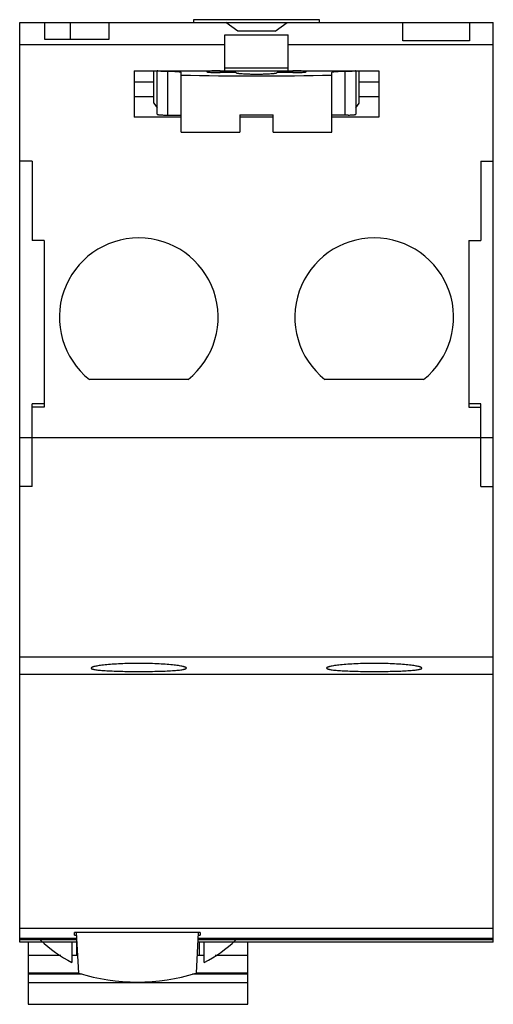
# Model space of a CAD drawing. Header units: millimetres. Extents: x 12.9 to 48.7, y 6.4 to 80.9.
import ezdxf

# ---------------------------------------------------------------- set-up
doc = ezdxf.new("R2010")
doc.units = ezdxf.units.MM
doc.header["$LTSCALE"] = 5.662844
doc.layers.get('0').update_dxf_attribs({"linetype": 'CONTINUOUS'})

msp = doc.modelspace()

# ---------------------------------------------------------------- linework, layer by layer
at = {"color": 7, "linetype": 'Continuous'}
for p, q in [((12.919, 11.117), (12.919, 80.665)), ((12.919, 80.665), (48.719, 80.665)), ((14.819, 79.378), (14.819, 80.665)), ((16.769, 79.378), (16.769, 80.665)), ((19.669, 80.665), (19.669, 79.378)), ((26.069, 80.865), (26.069, 80.665)), ((35.569, 80.865), (26.069, 80.865)), ((29.419, 79.987), (28.495, 80.665)), ((32.219, 79.987), (33.143, 80.665)), ((35.569, 80.665), (35.569, 80.865)), ((41.869, 79.272), (41.869, 80.665)), ((46.919, 80.665), (46.919, 79.272)), ((48.719, 11.117), (48.719, 80.665)), ((28.419, 77.003), (28.419, 79.731)), ((28.419, 79.731), (33.219, 79.731)), ((32.219, 79.987), (29.419, 79.987)), ((33.219, 77.003), (33.219, 79.731)), ((28.419, 78.955), (12.919, 78.955)), ((19.669, 79.378), (14.819, 79.378)), ((48.719, 78.955), (33.219, 78.955)), ((46.919, 79.272), (41.869, 79.272)), ((21.569, 77.003), (21.569, 73.494)), ((21.569, 77.003), (40.069, 77.003)), ((23.069, 74.548), (23.069, 77.003)), ((23.319, 73.711), (23.319, 77.003)), ((24.119, 73.657), (24.119, 76.947)), ((25.119, 72.361), (25.119, 76.877)), ((28.069, 77.003), (28.069, 76.863)), ((29.269, 76.863), (28.069, 76.863)), ((33.219, 77.198), (28.419, 77.198)), ((33.569, 76.863), (32.369, 76.863)), ((33.569, 76.863), (33.569, 77.003)), ((36.519, 72.361), (36.519, 76.877)), ((37.519, 73.657), (37.519, 76.947)), ((38.319, 77.003), (38.319, 73.711)), ((38.569, 74.548), (38.569, 77.003)), ((40.069, 77.003), (40.069, 73.494)), ((21.569, 76.165), (23.069, 76.165)), ((38.569, 76.165), (40.069, 76.165)), ((23.069, 75.026), (21.569, 75.026)), ((23.069, 74.548), (23.319, 74.199)), ((38.319, 74.199), (38.569, 74.548)), ((40.069, 75.026), (38.569, 75.026)), ((25.119, 73.494), (21.569, 73.494)), ((23.901, 73.657), (25.119, 73.658)), ((29.569, 73.662), (29.569, 72.362)), ((29.569, 73.662), (32.069, 73.662)), ((32.069, 73.494), (29.569, 73.494)), ((32.069, 72.362), (32.069, 73.662)), ((37.737, 73.657), (36.519, 73.658)), ((40.069, 73.494), (36.519, 73.494)), ((25.119, 72.361), (29.569, 72.362)), ((32.069, 72.362), (36.519, 72.361)), ((13.869, 70.165), (12.919, 70.165)), ((13.869, 70.165), (13.869, 64.165)), ((47.769, 70.165), (47.769, 64.165)), ((47.769, 70.165), (48.719, 70.165)), ((14.769, 64.165), (13.869, 64.165)), ((14.769, 64.165), (14.769, 51.565)), ((46.869, 64.165), (46.869, 51.565)), ((46.869, 64.165), (47.769, 64.165)), ((25.649, 53.665), (18.189, 53.665)), ((43.449, 53.665), (35.989, 53.665)), ((13.869, 45.565), (13.869, 51.833)), ((14.769, 51.833), (13.869, 51.833)), ((14.769, 51.565), (13.869, 51.565)), ((47.769, 51.833), (46.869, 51.833)), ((46.869, 51.565), (47.769, 51.565)), ((47.769, 45.565), (47.769, 51.833)), ((48.719, 49.265), (12.919, 49.265)), ((13.869, 45.565), (12.919, 45.565)), ((47.769, 45.565), (48.719, 45.565)), ((12.919, 32.694), (48.719, 32.694)), ((48.719, 31.365), (12.919, 31.365)), ((12.919, 12.197), (48.719, 12.197)), ((17.245, 11.417), (12.919, 11.417)), ((12.919, 11.317), (17.25, 11.317)), ((26.569, 11.848), (17.069, 11.848)), ((17.069, 11.65), (17.069, 11.848)), ((17.069, 11.65), (17.233, 11.65)), ((17.383, 8.782), (17.222, 11.848)), ((26.416, 11.848), (26.255, 8.782)), ((26.388, 11.317), (48.719, 11.317)), ((48.719, 11.417), (26.393, 11.417)), ((26.405, 11.65), (26.569, 11.65)), ((26.569, 11.848), (26.569, 11.65)), ((17.261, 11.117), (12.919, 11.117)), ((13.569, 11.117), (13.569, 6.43)), ((16.869, 11.117), (16.869, 9.593)), ((17.219, 11.117), (17.219, 10.147)), ((48.719, 11.117), (26.377, 11.117)), ((26.519, 10.147), (26.519, 11.117)), ((26.869, 9.592), (26.869, 11.117)), ((30.169, 6.43), (30.169, 11.117)), ((13.569, 10.147), (16.041, 10.147)), ((16.869, 10.147), (17.312, 10.147)), ((26.327, 10.147), (26.869, 10.147)), ((27.698, 10.147), (30.169, 10.147)), ((17.383, 8.787), (13.569, 8.787)), ((17.653, 8.72), (13.569, 8.72)), ((30.169, 8.72), (25.985, 8.72)), ((30.169, 8.787), (26.255, 8.787)), ((13.569, 8.087), (30.169, 8.087)), ((13.569, 6.43), (30.169, 6.43))]:
    msp.add_line(p, q, dxfattribs=at)
for centre, radius, start, end in [((21.919, 58.365), 6, 308.43321, 231.56679), ((39.719, 58.365), 6, 308.43321, 231.56679), ((21.869, 19.165), 10.8, 226.9377, 242.42153), ((21.869, 19.165), 10.8, 297.57847, 313.03993), ((21.819, 23.215), 15.1, 252.91599, 287.08401)]:
    msp.add_arc(centre, radius, start, end, dxfattribs=at)
msp.add_ellipse((30.84, 77.971), major_axis=(19.35, 0), ratio=0.069932, start_param=-1.870954, end_param=-1.272933, dxfattribs=at)
for points, knots in [([(24.119, 76.947), (24.067, 76.947), (23.965, 76.948), (23.817, 76.951), (23.68, 76.956), (23.561, 76.962), (23.474, 76.969), (23.416, 76.976), (23.382, 76.981), (23.359, 76.985), (23.344, 76.989), (23.335, 76.992), (23.328, 76.994), (23.323, 76.997), (23.319, 77), (23.319, 77.003)], [0, 0, 0, 0, 0.193431, 0.379615, 0.551159, 0.701706, 0.825487, 0.875863, 0.917918, 0.951336, 0.964728, 0.975892, 0.984859, 0.991707, 1, 1, 1, 1]), ([(25.119, 76.877), (25.119, 76.88), (25.115, 76.884), (25.108, 76.888), (25.099, 76.891), (25.088, 76.894), (25.075, 76.898), (25.06, 76.901), (25.035, 76.905), (24.998, 76.911), (24.926, 76.919), (24.817, 76.928), (24.668, 76.936), (24.497, 76.942), (24.312, 76.946), (24.184, 76.947), (24.119, 76.947)], [0, 0, 0, 0, 0.008291, 0.015138, 0.024107, 0.035278, 0.048672, 0.06428, 0.082081, 0.124142, 0.17452, 0.298302, 0.448839, 0.620404, 0.806525, 1, 1, 1, 1]), ([(28.069, 77.003), (28.004, 77.003), (27.876, 77.002), (27.691, 76.998), (27.521, 76.992), (27.371, 76.983), (27.262, 76.975), (27.19, 76.966), (27.153, 76.961), (27.128, 76.957), (27.113, 76.953), (27.1, 76.95), (27.089, 76.947), (27.08, 76.944), (27.073, 76.94), (27.069, 76.936), (27.069, 76.933)], [0, 0, 0, 0, 0.193476, 0.379597, 0.551162, 0.7017, 0.825481, 0.875859, 0.917921, 0.935722, 0.951331, 0.964724, 0.975893, 0.98486, 0.991706, 1, 1, 1, 1]), ([(27.069, 76.933), (27.069, 76.93), (27.073, 76.926), (27.08, 76.922), (27.089, 76.919), (27.1, 76.916), (27.113, 76.912), (27.128, 76.909), (27.153, 76.905), (27.19, 76.899), (27.262, 76.891), (27.371, 76.882), (27.521, 76.874), (27.691, 76.868), (27.876, 76.864), (28.004, 76.863), (28.069, 76.863)], [0, 0, 0, 0, 0.008294, 0.01514, 0.024107, 0.035276, 0.048669, 0.064278, 0.082079, 0.124141, 0.174519, 0.2983, 0.448838, 0.620403, 0.806524, 1, 1, 1, 1]), ([(29.269, 76.863), (29.269, 76.859), (29.276, 76.852), (29.287, 76.847), (29.3, 76.842), (29.317, 76.836), (29.337, 76.831), (29.361, 76.826), (29.399, 76.82), (29.456, 76.811), (29.568, 76.799), (29.737, 76.785), (29.969, 76.772), (30.233, 76.762), (30.521, 76.756), (30.819, 76.754), (31.118, 76.756), (31.405, 76.762), (31.669, 76.772), (31.901, 76.785), (32.07, 76.799), (32.182, 76.811), (32.239, 76.82), (32.277, 76.826), (32.301, 76.831), (32.322, 76.836), (32.338, 76.842), (32.351, 76.847), (32.362, 76.852), (32.369, 76.859), (32.369, 76.863)], [0, 0, 0, 0, 0.004147, 0.00757, 0.012053, 0.017637, 0.024334, 0.032138, 0.041038, 0.062069, 0.087258, 0.149149, 0.224414, 0.310205, 0.403251, 0.499996, 0.59674, 0.689786, 0.775577, 0.850844, 0.912738, 0.937928, 0.95896, 0.967861, 0.975665, 0.982362, 0.987947, 0.99243, 0.995853, 1, 1, 1, 1]), ([(34.569, 76.933), (34.569, 76.936), (34.565, 76.94), (34.558, 76.944), (34.549, 76.947), (34.538, 76.95), (34.525, 76.953), (34.51, 76.957), (34.485, 76.961), (34.448, 76.966), (34.376, 76.975), (34.267, 76.983), (34.118, 76.992), (33.947, 76.998), (33.762, 77.002), (33.634, 77.003), (33.569, 77.003)], [0, 0, 0, 0, 0.008294, 0.01514, 0.024107, 0.035276, 0.048669, 0.064278, 0.082079, 0.124141, 0.174519, 0.2983, 0.448838, 0.620403, 0.806524, 1, 1, 1, 1]), ([(33.569, 76.863), (33.634, 76.863), (33.762, 76.864), (33.947, 76.868), (34.118, 76.874), (34.267, 76.882), (34.376, 76.891), (34.448, 76.899), (34.485, 76.905), (34.51, 76.909), (34.525, 76.912), (34.538, 76.916), (34.549, 76.919), (34.558, 76.922), (34.565, 76.926), (34.569, 76.93), (34.569, 76.933)], [0, 0, 0, 0, 0.193476, 0.379597, 0.551162, 0.7017, 0.825481, 0.875859, 0.917921, 0.935722, 0.951331, 0.964724, 0.975893, 0.98486, 0.991706, 1, 1, 1, 1]), ([(37.519, 76.947), (37.454, 76.947), (37.326, 76.946), (37.141, 76.942), (36.971, 76.936), (36.821, 76.928), (36.712, 76.919), (36.64, 76.911), (36.603, 76.905), (36.578, 76.901), (36.563, 76.898), (36.55, 76.894), (36.539, 76.891), (36.53, 76.888), (36.523, 76.884), (36.519, 76.88), (36.519, 76.877)], [0, 0, 0, 0, 0.193475, 0.379596, 0.551161, 0.701698, 0.82548, 0.875858, 0.917919, 0.93572, 0.951328, 0.964722, 0.975893, 0.984862, 0.991709, 1, 1, 1, 1]), ([(38.319, 77.003), (38.319, 77), (38.316, 76.997), (38.31, 76.994), (38.303, 76.992), (38.295, 76.989), (38.279, 76.985), (38.256, 76.981), (38.222, 76.976), (38.165, 76.969), (38.078, 76.962), (37.958, 76.956), (37.821, 76.951), (37.673, 76.948), (37.571, 76.947), (37.519, 76.947)], [0, 0, 0, 0, 0.008293, 0.015141, 0.024108, 0.035272, 0.048664, 0.082082, 0.124137, 0.174513, 0.298294, 0.448841, 0.620385, 0.806568, 1, 1, 1, 1]), ([(23.319, 73.711), (23.319, 73.709), (23.321, 73.706), (23.325, 73.704), (23.332, 73.7), (23.344, 73.697), (23.362, 73.692), (23.385, 73.688), (23.413, 73.684), (23.446, 73.681), (23.497, 73.675), (23.572, 73.67), (23.672, 73.664), (23.783, 73.66), (23.861, 73.658), (23.901, 73.657)], [0, 0, 0, 0, 0.008855, 0.015596, 0.024237, 0.047563, 0.079167, 0.118984, 0.166815, 0.222423, 0.285462, 0.432119, 0.603115, 0.794214, 1, 1, 1, 1]), ([(37.737, 73.657), (37.777, 73.658), (37.855, 73.66), (37.966, 73.664), (38.066, 73.67), (38.141, 73.675), (38.193, 73.681), (38.225, 73.684), (38.253, 73.688), (38.276, 73.692), (38.294, 73.697), (38.306, 73.7), (38.313, 73.704), (38.317, 73.706), (38.319, 73.709), (38.319, 73.711)], [0, 0, 0, 0, 0.205786, 0.396885, 0.567881, 0.714538, 0.777577, 0.833185, 0.881016, 0.920833, 0.952437, 0.975763, 0.984404, 0.991145, 1, 1, 1, 1]), ([(21.919, 32.201), (21.684, 32.201), (21.224, 32.196), (20.556, 32.174), (19.941, 32.139), (19.473, 32.099), (19.143, 32.062), (18.933, 32.034), (18.753, 32.004), (18.621, 31.978), (18.531, 31.956), (18.476, 31.941), (18.429, 31.925), (18.39, 31.91), (18.36, 31.895), (18.338, 31.88), (18.323, 31.864), (18.319, 31.852), (18.319, 31.847)], [0, 0, 0, 0, 0.192863, 0.378376, 0.549286, 0.69924, 0.764561, 0.822638, 0.872945, 0.915076, 0.932963, 0.948691, 0.962256, 0.973666, 0.982956, 0.990222, 0.995706, 1, 1, 1, 1]), ([(25.519, 31.847), (25.519, 31.852), (25.515, 31.864), (25.501, 31.88), (25.478, 31.895), (25.448, 31.91), (25.409, 31.925), (25.362, 31.941), (25.307, 31.956), (25.217, 31.978), (25.086, 32.004), (24.905, 32.034), (24.695, 32.062), (24.365, 32.099), (23.897, 32.139), (23.282, 32.174), (22.614, 32.196), (22.154, 32.201), (21.919, 32.201)], [0, 0, 0, 0, 0.00429, 0.00977, 0.017035, 0.026329, 0.037744, 0.051315, 0.067049, 0.08494, 0.12706, 0.177353, 0.235425, 0.300746, 0.450708, 0.621624, 0.807143, 1, 1, 1, 1]), ([(39.719, 32.201), (39.484, 32.201), (39.024, 32.196), (38.356, 32.174), (37.741, 32.139), (37.273, 32.099), (36.943, 32.062), (36.733, 32.034), (36.553, 32.004), (36.421, 31.978), (36.331, 31.956), (36.276, 31.941), (36.229, 31.925), (36.19, 31.91), (36.16, 31.895), (36.138, 31.88), (36.123, 31.864), (36.119, 31.852), (36.119, 31.847)], [0, 0, 0, 0, 0.192863, 0.378376, 0.549286, 0.69924, 0.764561, 0.822638, 0.872945, 0.915076, 0.932963, 0.948691, 0.962256, 0.973666, 0.982956, 0.990222, 0.995706, 1, 1, 1, 1]), ([(43.319, 31.847), (43.319, 31.852), (43.315, 31.864), (43.301, 31.88), (43.278, 31.895), (43.248, 31.91), (43.209, 31.925), (43.162, 31.941), (43.107, 31.956), (43.017, 31.978), (42.886, 32.004), (42.705, 32.034), (42.495, 32.062), (42.165, 32.099), (41.697, 32.139), (41.082, 32.174), (40.414, 32.196), (39.954, 32.201), (39.719, 32.201)], [0, 0, 0, 0, 0.00429, 0.00977, 0.017035, 0.026329, 0.037744, 0.051315, 0.067049, 0.08494, 0.12706, 0.177353, 0.235425, 0.300746, 0.450708, 0.621624, 0.807143, 1, 1, 1, 1]), ([(18.319, 31.847), (18.319, 31.842), (18.323, 31.83), (18.337, 31.816), (18.36, 31.802), (18.39, 31.788), (18.429, 31.775), (18.476, 31.762), (18.531, 31.749), (18.621, 31.732), (18.753, 31.712), (18.934, 31.691), (19.143, 31.672), (19.38, 31.655), (19.64, 31.64), (20.03, 31.622), (20.557, 31.605), (21.225, 31.593), (21.685, 31.591), (21.919, 31.591)], [0, 0, 0, 0, 0.004239, 0.009587, 0.01669, 0.025814, 0.037064, 0.05048, 0.066072, 0.083836, 0.12576, 0.175932, 0.23396, 0.299308, 0.371378, 0.449493, 0.62077, 0.806711, 1, 1, 1, 1]), ([(21.919, 31.591), (22.153, 31.591), (22.613, 31.593), (23.281, 31.605), (23.896, 31.624), (24.364, 31.648), (24.695, 31.672), (24.905, 31.691), (25.085, 31.712), (25.217, 31.732), (25.307, 31.749), (25.362, 31.762), (25.409, 31.775), (25.448, 31.788), (25.478, 31.802), (25.501, 31.816), (25.515, 31.83), (25.519, 31.842), (25.519, 31.847)], [0, 0, 0, 0, 0.193296, 0.379232, 0.550506, 0.700682, 0.76603, 0.824062, 0.874247, 0.916179, 0.93394, 0.949526, 0.962936, 0.97418, 0.983301, 0.990404, 0.995758, 1, 1, 1, 1]), ([(36.119, 31.847), (36.119, 31.842), (36.123, 31.83), (36.137, 31.816), (36.16, 31.802), (36.19, 31.788), (36.229, 31.775), (36.276, 31.762), (36.331, 31.749), (36.421, 31.732), (36.553, 31.712), (36.734, 31.691), (36.943, 31.672), (37.18, 31.655), (37.44, 31.64), (37.83, 31.622), (38.357, 31.605), (39.025, 31.593), (39.485, 31.591), (39.719, 31.591)], [0, 0, 0, 0, 0.004239, 0.009587, 0.01669, 0.025814, 0.037064, 0.05048, 0.066072, 0.083836, 0.12576, 0.175932, 0.23396, 0.299308, 0.371378, 0.449493, 0.62077, 0.806711, 1, 1, 1, 1]), ([(39.719, 31.591), (39.953, 31.591), (40.413, 31.593), (41.081, 31.605), (41.696, 31.624), (42.164, 31.648), (42.495, 31.672), (42.705, 31.691), (42.885, 31.712), (43.017, 31.732), (43.107, 31.749), (43.162, 31.762), (43.209, 31.775), (43.248, 31.788), (43.278, 31.802), (43.301, 31.816), (43.315, 31.83), (43.319, 31.842), (43.319, 31.847)], [0, 0, 0, 0, 0.193296, 0.379232, 0.550506, 0.700682, 0.76603, 0.824062, 0.874247, 0.916179, 0.93394, 0.949526, 0.962936, 0.97418, 0.983301, 0.990404, 0.995758, 1, 1, 1, 1])]:
    msp.add_open_spline(points, degree=3, knots=knots, dxfattribs=at)

doc.saveas('drawing.dxf')
